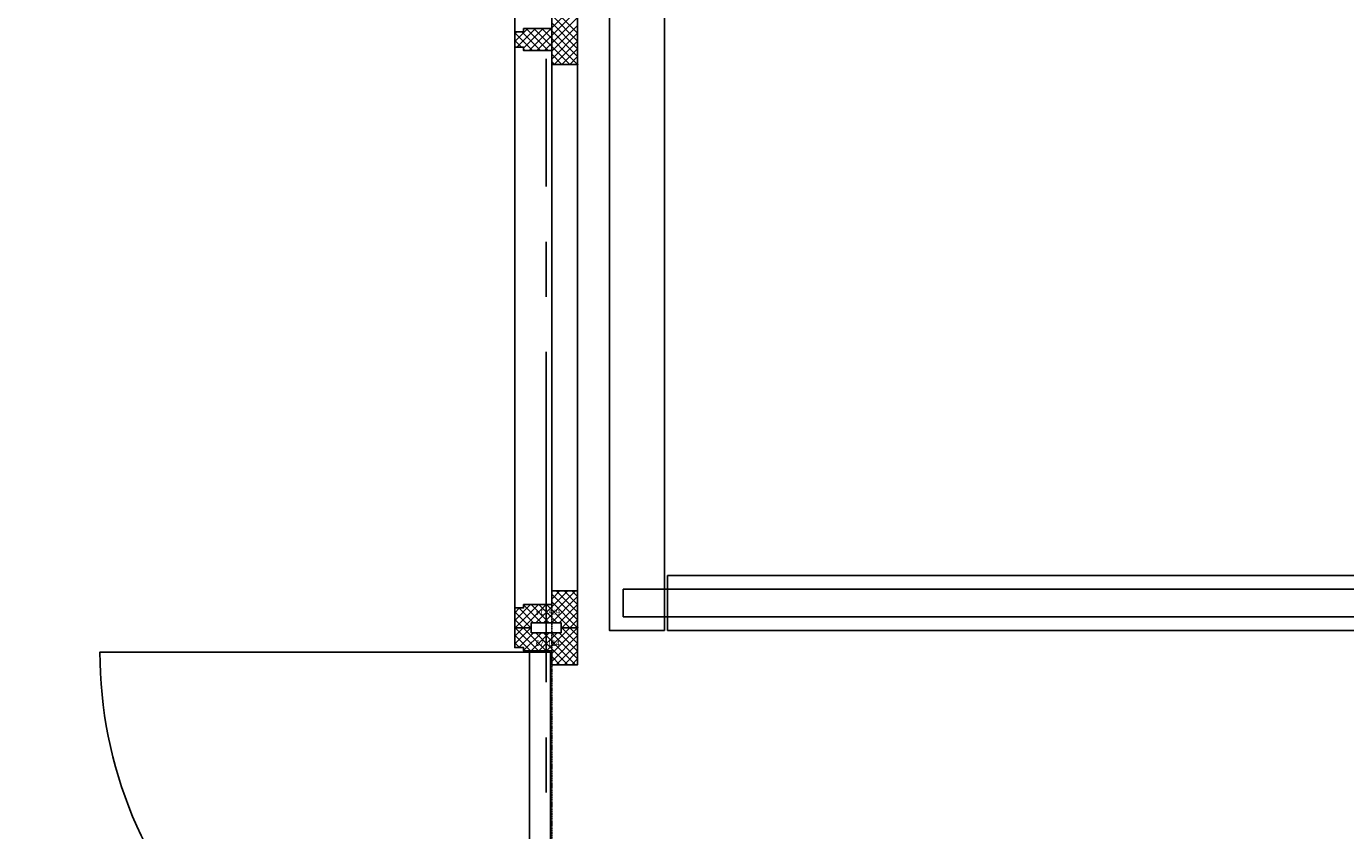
# Model space of a CAD drawing. Extents: x -66955 to 52345, y -20450 to 69550.
# Tile 8 of 132: x -49473 to -47079, y 9111 to 10571. Entities that reach past the tile are written whole.
import ezdxf

# ---------------------------------------------------------------- set-up
doc = ezdxf.new("R2010")
doc.units = 0
doc.header["$MEASUREMENT"] = 0
doc.linetypes.add('DASHED', pattern=[0.75, 0.5, -0.25])
for name, color, linetype in [('STRAMIEN--E7-', 7, 'CONTINUOUS'), ('VERD1$--32-', 7, 'CONTINUOUS'), ('VERD1$--33-', 7, 'CONTINUOUS'), ('VERD1$--34-', 7, 'CONTINUOUS'), ('VERD1$--E5-', 7, 'CONTINUOUS')]:
    doc.layers.add(name, color=color, linetype=linetype)
doc.styles.add('txt', font='TXT', dxfattribs={"height": 0.2})

# ---------------------------------------------------------------- blocks, each defined once
blk = doc.blocks.new('*O236')
at = {"layer": 'VERD1$--32-', "color": 7, "linetype": 'CONTINUOUS'}
for p, q in [((348.66, 837), (319.51, 807.85)), ((334.52, 837), (319.51, 821.99)), ((320.37, 837), (319.51, 836.14)), ((319.51, 823.72), (348.23, 795)), ((320.37, 837), (362.37, 795)), ((353.8, 828), (326.8, 801)), ((334.52, 837), (376.52, 795)), ((367.94, 828), (335.51, 795.57)), ((348.66, 837), (349.51, 836.15)), ((382.08, 828), (349.08, 795)), ((357.66, 828), (415.66, 770)), ((396.23, 828), (363.23, 795)), ((371.8, 828), (429.8, 770)), ((419.37, 837), (377.37, 795)), ((385.94, 828), (433.51, 780.43)), ((433.51, 837), (386.51, 790)), ((433.51, 822.86), (386.51, 775.86)), ((400.08, 828), (433.51, 794.57)), ((405.23, 837), (403.51, 835.28)), ((405.23, 837), (433.51, 808.72)), ((419.37, 837), (433.51, 822.86)), ((319.51, 809.58), (328.09, 801)), ((433.51, 808.72), (394.79, 770)), ((433.51, 794.57), (408.94, 770)), ((386.51, 785.01), (401.52, 770)), ((386.51, 770.86), (387.37, 770)), ((433.51, 780.43), (423.08, 770))]:
    blk.add_line(p, q, dxfattribs=at)
for points in [[(433.51, 837), (433.51, 770), (386.51, 770), (386.51, 795), (335.51, 795), (335.51, 801), (319.51, 801), (319.51, 837), (349.51, 837), (349.51, 828), (403.51, 828), (403.51, 837)], [(433.51, 837), (433.51, 770), (386.51, 770), (386.51, 795), (335.51, 795), (335.51, 801), (319.51, 801), (319.51, 837), (349.51, 837), (349.51, 828), (403.51, 828), (403.51, 837)], [(384.51, 793), (384.51, 13), (346.51, 13), (346.51, 793)]]:
    blk.add_lwpolyline(points, close=True, dxfattribs=at)
blk.add_lwpolyline([(346.51, 13, -0.4142136), (-433.49, 793), (346.51, 793), (346.51, 13)], format="xyb", dxfattribs=at)
blk.add_point((433.51, 837), dxfattribs=at)
at = {"layer": 'VERD1$--32-', "color": 7, "linetype": 'CONTINUOUS', "style": 'txt'}
blk.add_text('67x114', height=10, dxfattribs=at).set_placement((357.51, 804))
blk = doc.blocks.new('BI$QF')
at = {"layer": 'VERD1$--32-', "color": 7, "linetype": 'CONTINUOUS'}
blk.add_blockref('*O236', (-319.51, 837), dxfattribs=at)
blk = doc.blocks.new('*O237')
at = {"layer": 'VERD1$--32-', "color": 7, "linetype": 'CONTINUOUS'}
for p, q in [((-57, 1032), (-57, -1032)), ((10, -1001), (10, 1001)), ((57, 1001), (57, -1001)), ((-16.99, -20), (48.01, 45)), ((-2.85, -20), (57, 39.85)), ((10, 21.14), (33.86, 45)), ((57, -2.57), (10, 44.43)), ((57, -16.72), (10, 30.28)), ((10, -21.29), (57, 25.71)), ((57, 11.57), (23.57, 45)), ((-57, -3.44), (-33.56, 20)), ((-57, 10.71), (-53.71, 14)), ((-24.57, -20), (-57, 12.43)), ((-53.42, -14), (-19.42, 20)), ((-10.43, -20), (-44.43, 14)), ((-41, -15.72), (-5.28, 20)), ((3.72, -20), (-36.28, 20)), ((-31.14, -20), (8.86, 20)), ((42.86, -45), (-22.14, 20)), ((57, -45), (-8, 20)), ((57, -30.86), (6.14, 20)), ((10, -35.43), (57, 11.57)), ((-44.71, -14), (-57, -1.71)), ((-38.71, -20), (-41, -17.71)), ((14.57, -45), (57, -2.57)), ((28.72, -45), (57, -16.72)), ((28.72, -45), (10, -26.28)), ((14.57, -45), (10, -40.43)), ((42.86, -45), (57, -30.86)), ((-18.85, -1059), (39.15, -1001)), ((-4.71, -1059), (53.29, -1001)), ((10, -1016.01), (25.01, -1001)), ((10, -1001.86), (10.86, -1001)), ((57, -1039.72), (18.28, -1001)), ((57, -1025.57), (32.43, -1001)), ((57, -1011.43), (46.57, -1001)), ((-57, -1054.72), (-28.28, -1026)), ((-56.14, -1068), (-14.14, -1026)), ((-41.99, -1068), (0.01, -1026)), ((-8.57, -1059), (-41, -1026.57)), ((5.57, -1059), (-27.43, -1026)), ((19.72, -1059), (-13.28, -1026)), ((42.86, -1068), (0.86, -1026)), ((9.43, -1059), (57, -1011.43)), ((57, -1053.86), (10, -1006.86)), ((57, -1068), (10, -1021)), ((23.57, -1059), (57, -1025.57)), ((-57, -1040.58), (-48.42, -1032)), ((-27.85, -1068), (-57, -1038.85)), ((-41.99, -1068), (-57, -1052.99)), ((-22.71, -1059), (-49.71, -1032)), ((28.72, -1068), (57, -1039.72)), ((-56.14, -1068), (-57, -1067.14)), ((-27.85, -1068), (-27, -1067.15)), ((28.72, -1068), (27, -1066.28)), ((42.86, -1068), (57, -1053.86))]:
    blk.add_line(p, q, dxfattribs=at)
for points in [[(57, -45), (57, 45), (10, 45), (10, 20), (-41, 20), (-41, 14), (-57, 14), (-57, -14), (-41, -14), (-41, -20), (10, -20), (10, -45)], [(57, -1068), (57, -1001), (10, -1001), (10, -1026), (-41, -1026), (-41, -1032), (-57, -1032), (-57, -1068), (-27, -1068), (-27, -1059), (27, -1059), (27, -1068)], [(57, -1068), (57, -1001), (10, -1001), (10, -1026), (-41, -1026), (-41, -1032), (-57, -1032), (-57, -1068), (-27, -1068), (-27, -1059), (27, -1059), (27, -1068)]]:
    blk.add_lwpolyline(points, close=True, dxfattribs=at)
for p in [(57, -45), (57, -1068)]:
    blk.add_point(p, dxfattribs=at)
at = {"layer": 'VERD1$--32-', "color": 7, "linetype": 'CONTINUOUS', "style": 'txt'}
blk.add_text('67x114', height=10, rotation=180, dxfattribs=at).set_placement((24.98, -1035))
blk = doc.blocks.new('BI$RF')
at = {"layer": 'VERD1$--32-', "color": 7, "linetype": 'CONTINUOUS'}
blk.add_blockref('*O237', (57, 1068), dxfattribs=at)

msp = doc.modelspace()

# ---------------------------------------------------------------- linework, layer by layer
at = {"layer": 'STRAMIEN--E7-', "color": 1, "linetype": 'CONTINUOUS'}
for p, q in [((-48530, 10280), (-48530, 10512)), ((-48530, 10080), (-48530, 10180)), ((-48530, 9680), (-48530, 9980)), ((-48530, 9380), (-48530, 9680)), ((-48530, 9180), (-48530, 9280))]:
    msp.add_line(p, q, dxfattribs=at)
at = {"layer": 'VERD1$--33-', "color": 172, "linetype": 'CONTINUOUS'}
for points in [[(-48315, 9474), (-48315, 11615), (-48415, 11615), (-48415, 9474)], [(-48310, 9474), (-24630, 9474), (-24630, 9574), (-48310, 9574)]]:
    msp.add_lwpolyline(points, close=True, dxfattribs=at)
at = {"layer": 'VERD1$--34-', "color": 7, "linetype": 'CONTINUOUS'}
msp.add_lwpolyline([(-48390, 9499), (-27007, 9499), (-27007, 9549), (-48390, 9549)], close=True, dxfattribs=at)
at = {"layer": 'VERD1$--E5-', "color": 1, "linetype": 'DASHED'}
msp.add_lwpolyline([(-53310, 7515), (-48520, 7515), (-48520, 11625.9), (-26940, 11625.9), (-26940, 7515), (-8915, 7515), (-8915, 4505), (-1620, 4505), (-1620, 7765), (-540, 7765), (-540, 3325), (-1740, 3325), (-1740, 2205), (-540, 2205), (-540, 450)], dxfattribs=at)

# ---------------------------------------------------------------- block references
at = {"layer": 'VERD1$--32-', "color": 7, "linetype": 'CONTINUOUS'}
for name, p in [('BI$RF', (-48587, 9479)), ('BI$QF', (-48587, 7805))]:
    msp.add_blockref(name, p, dxfattribs=at)

doc.saveas('drawing.dxf')
